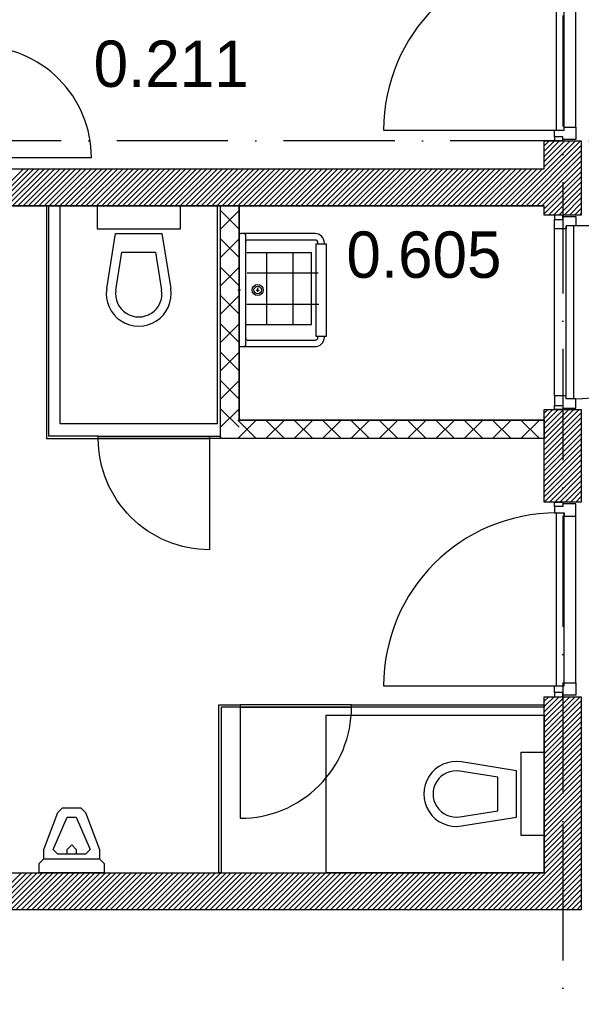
# Model space of a CAD drawing. Header units: millimetres. Extents: x -6587 to 112885, y 244 to 84344.
# Tile 15 of 47: x 30762 to 33793, y 44109 to 49423. Entities that reach past the tile are written whole.
import ezdxf

# ---------------------------------------------------------------- set-up
doc = ezdxf.new("R2010")
doc.units = ezdxf.units.MM
doc.header["$LTSCALE"] = 100
doc.linetypes.add('DASHDOT', pattern=[9, 6, -1.5, 0, -1.5])
for name, color, linetype in [('AL$7----_STRAMIEN', 1, 'DASHDOT'), ('ALXA7---_KALKZVUIL', 1, 'CONTINUOUS'), ('BOUW', 8, 'CONTINUOUS')]:
    doc.layers.add(name, color=color, linetype=linetype)
doc.styles.add('BURO-025', font='BUROFONT.shx', dxfattribs={"height": 250})

# ---------------------------------------------------------------- blocks, each defined once
blk = doc.blocks.new('*U47')
at = {"layer": 'ALXA7---_KALKZVUIL', "color": 0}
for p, q in [((31971.2, 48304.2), (31871.2, 48404.2)), ((31971.2, 48404.2), (31871.2, 48304.2)), ((31971.2, 48151.4), (31871.2, 48251.4)), ((31971.2, 48251.4), (31871.2, 48151.4)), ((31971.2, 47998.6), (31871.2, 48098.6)), ((31971.2, 48098.6), (31871.2, 47998.6)), ((31971.2, 47845.8), (31871.2, 47945.8)), ((31971.2, 47945.8), (31871.2, 47845.8)), ((31971.2, 47693), (31871.2, 47793)), ((31971.2, 47793), (31871.2, 47693)), ((31971.2, 47540.2), (31871.2, 47640.2)), ((31971.2, 47640.2), (31871.2, 47540.2)), ((31971.2, 47387.5), (31871.2, 47487.5)), ((31971.2, 47487.5), (31871.2, 47387.5)), ((31971.2, 47234.7), (31871.2, 47334.7)), ((31971.2, 47334.7), (31871.2, 47234.7)), ((32063.4, 47274.1), (31963.4, 47174.1)), ((31963.4, 47274.1), (32063.4, 47174.1)), ((32216.2, 47274.1), (32116.2, 47174.1)), ((32116.2, 47274.1), (32216.2, 47174.1)), ((32369, 47274.1), (32269, 47174.1)), ((32269, 47274.1), (32369, 47174.1)), ((32521.8, 47274.1), (32421.8, 47174.1)), ((32421.8, 47274.1), (32521.8, 47174.1)), ((32674.5, 47274.1), (32574.5, 47174.1)), ((32574.5, 47274.1), (32674.5, 47174.1)), ((32827.3, 47274.1), (32727.3, 47174.1)), ((32727.3, 47274.1), (32827.3, 47174.1)), ((32980.1, 47274.1), (32880.1, 47174.1)), ((32880.1, 47274.1), (32980.1, 47174.1)), ((33132.9, 47274.1), (33032.9, 47174.1)), ((33032.9, 47274.1), (33132.9, 47174.1)), ((33285.7, 47274.1), (33185.7, 47174.1)), ((33185.7, 47274.1), (33285.7, 47174.1)), ((33438.5, 47274.1), (33338.5, 47174.1)), ((33338.5, 47274.1), (33438.5, 47174.1)), ((33591.3, 47274.1), (33491.3, 47174.1)), ((33491.3, 47274.1), (33591.3, 47174.1))]:
    blk.add_line(p, q, dxfattribs=at)

msp = doc.modelspace()

# ---------------------------------------------------------------- linework, layer by layer
at = {"layer": 'AL$7----_STRAMIEN', "color": 1}
for p, q in [((33692.8, 55747), (33692.8, 6034.1)), ((93992.8, 48768.7), (4198.5, 48768.7))]:
    msp.add_line(p, q, dxfattribs=at)
at = {"layer": 'BOUW'}
for p, q in [((33410.9, 48418.9), (33760.9, 48768.9)), ((33439.2, 48418.9), (33789.2, 48768.9)), ((33467.5, 48418.9), (33792.8, 48744.3)), ((33592.8, 48768.9), (33792.8, 48768.9)), ((33592.8, 48618.9), (33592.8, 48768.9)), ((33592.8, 48629.1), (33732.6, 48768.9)), ((33592.8, 48657.4), (33704.3, 48768.9)), ((33592.8, 48685.7), (33676, 48768.9)), ((33592.8, 48714), (33647.8, 48768.9)), ((33592.8, 48742.2), (33619.5, 48768.9)), ((33792.8, 48768.9), (33792.8, 48368.6)), ((33495.8, 48418.9), (33792.8, 48716)), ((33524, 48418.9), (33792.8, 48687.7)), ((33552.3, 48418.9), (33792.8, 48659.4)), ((33580.6, 48418.9), (33792.8, 48631.1)), ((29292.8, 48618.9), (33592.8, 48618.9)), ((29292.8, 48618.9), (33592.8, 48618.9)), ((30582.5, 48418.9), (30782.5, 48618.9)), ((30610.8, 48418.9), (30810.8, 48618.9)), ((30639, 48418.9), (30839, 48618.9)), ((30667.3, 48418.9), (30867.3, 48618.9)), ((30695.6, 48418.9), (30895.6, 48618.9)), ((30723.9, 48418.9), (30923.9, 48618.9)), ((30752.2, 48418.9), (30952.2, 48618.9)), ((30780.5, 48418.9), (30980.5, 48618.9)), ((30808.7, 48418.9), (31008.7, 48618.9)), ((30837, 48418.9), (31037, 48618.9)), ((30865.3, 48418.9), (31065.3, 48618.9)), ((30893.6, 48418.9), (31093.6, 48618.9)), ((30921.9, 48418.9), (31121.9, 48618.9)), ((30950.2, 48418.9), (31150.2, 48618.9)), ((30978.5, 48418.9), (31178.5, 48618.9)), ((31006.7, 48418.9), (31206.7, 48618.9)), ((31035, 48418.9), (31235, 48618.9)), ((31063.3, 48418.9), (31263.3, 48618.9)), ((31091.6, 48418.9), (31291.6, 48618.9)), ((31119.9, 48418.9), (31319.9, 48618.9)), ((31148.2, 48418.9), (31348.2, 48618.9)), ((31176.4, 48418.9), (31376.4, 48618.9)), ((31204.7, 48418.9), (31404.7, 48618.9)), ((31233, 48418.9), (31433, 48618.9)), ((31261.3, 48418.9), (31461.3, 48618.9)), ((31289.6, 48418.9), (31489.6, 48618.9)), ((31317.9, 48418.9), (31517.9, 48618.9)), ((31346.1, 48418.9), (31546.1, 48618.9)), ((31374.4, 48418.9), (31574.4, 48618.9)), ((31402.7, 48418.9), (31602.7, 48618.9)), ((31431, 48418.9), (31631, 48618.9)), ((31459.3, 48418.9), (31659.3, 48618.9)), ((31487.6, 48418.9), (31687.6, 48618.9)), ((31515.9, 48418.9), (31715.9, 48618.9)), ((31544.1, 48418.9), (31744.1, 48618.9)), ((31572.4, 48418.9), (31772.4, 48618.9)), ((31600.7, 48418.9), (31800.7, 48618.9)), ((31629, 48418.9), (31829, 48618.9)), ((31657.3, 48418.9), (31857.3, 48618.9)), ((31685.6, 48418.9), (31885.6, 48618.9)), ((31713.8, 48418.9), (31913.8, 48618.9)), ((31742.1, 48418.9), (31942.1, 48618.9)), ((31770.4, 48418.9), (31970.4, 48618.9)), ((31798.7, 48418.9), (31998.7, 48618.9)), ((31827, 48418.9), (32027, 48618.9)), ((31855.3, 48418.9), (32055.3, 48618.9)), ((31883.5, 48418.9), (32083.5, 48618.9)), ((31911.8, 48418.9), (32111.8, 48618.9)), ((31940.1, 48418.9), (32140.1, 48618.9)), ((31968.4, 48418.9), (32168.4, 48618.9)), ((31996.7, 48418.9), (32196.7, 48618.9)), ((32025, 48418.9), (32225, 48618.9)), ((32053.3, 48418.9), (32253.3, 48618.9)), ((32081.5, 48418.9), (32281.5, 48618.9)), ((32109.8, 48418.9), (32309.8, 48618.9)), ((32138.1, 48418.9), (32338.1, 48618.9)), ((32166.4, 48418.9), (32366.4, 48618.9)), ((32194.7, 48418.9), (32394.7, 48618.9)), ((32223, 48418.9), (32423, 48618.9)), ((32251.2, 48418.9), (32451.2, 48618.9)), ((32279.5, 48418.9), (32479.5, 48618.9)), ((32307.8, 48418.9), (32507.8, 48618.9)), ((32336.1, 48418.9), (32536.1, 48618.9)), ((32364.4, 48418.9), (32564.4, 48618.9)), ((32392.7, 48418.9), (32592.7, 48618.9)), ((32421, 48418.9), (32621, 48618.9)), ((32449.2, 48418.9), (32649.2, 48618.9)), ((32477.5, 48418.9), (32677.5, 48618.9)), ((32505.8, 48418.9), (32705.8, 48618.9)), ((32534.1, 48418.9), (32734.1, 48618.9)), ((32562.4, 48418.9), (32762.4, 48618.9)), ((32590.7, 48418.9), (32790.7, 48618.9)), ((32618.9, 48418.9), (32818.9, 48618.9)), ((32647.2, 48418.9), (32847.2, 48618.9)), ((32675.5, 48418.9), (32875.5, 48618.9)), ((32703.8, 48418.9), (32903.8, 48618.9)), ((32732.1, 48418.9), (32932.1, 48618.9)), ((32760.4, 48418.9), (32960.4, 48618.9)), ((32788.6, 48418.9), (32988.6, 48618.9)), ((32816.9, 48418.9), (33016.9, 48618.9)), ((32845.2, 48418.9), (33045.2, 48618.9)), ((32873.5, 48418.9), (33073.5, 48618.9)), ((32901.8, 48418.9), (33101.8, 48618.9)), ((32930.1, 48418.9), (33130.1, 48618.9)), ((32958.4, 48418.9), (33158.4, 48618.9)), ((32986.6, 48418.9), (33186.6, 48618.9)), ((33014.9, 48418.9), (33214.9, 48618.9)), ((33043.2, 48418.9), (33243.2, 48618.9)), ((33071.5, 48418.9), (33271.5, 48618.9)), ((33099.8, 48418.9), (33299.8, 48618.9)), ((33128.1, 48418.9), (33328.1, 48618.9)), ((33156.3, 48418.9), (33356.3, 48618.9)), ((33184.6, 48418.9), (33384.6, 48618.9)), ((33212.9, 48418.9), (33412.9, 48618.9)), ((33241.2, 48418.9), (33441.2, 48618.9)), ((33269.5, 48418.9), (33469.5, 48618.9)), ((33297.8, 48418.9), (33497.8, 48618.9)), ((33326, 48418.9), (33526, 48618.9)), ((33354.3, 48418.9), (33554.3, 48618.9)), ((33382.6, 48418.9), (33582.6, 48618.9)), ((33592.8, 48402.8), (33792.8, 48602.8)), ((33592.8, 48374.6), (33792.8, 48574.6)), ((33615.2, 48368.6), (33792.8, 48546.3)), ((33643.5, 48368.6), (33792.8, 48518)), ((33671.8, 48368.6), (33792.8, 48489.7)), ((33592.8, 48418.9), (29292.8, 48418.9)), ((29292.8, 48418.9), (33592.8, 48418.9)), ((31829.8, 48418.9), (30979.8, 48418.9)), ((30979.8, 48418.9), (30979.8, 47242.9)), ((31629.8, 48418.9), (31179.8, 48418.9)), ((31179.8, 48418.9), (31179.8, 48293.9)), ((31629.8, 48293.9), (31629.8, 48418.9)), ((31829.8, 47242.9), (31829.8, 48418.9)), ((33592.8, 48368.6), (33592.8, 48418.9)), ((33700.1, 48368.6), (33792.8, 48461.4)), ((33728.3, 48368.6), (33792.8, 48433.1)), ((33792.8, 48368.6), (33592.8, 48368.6)), ((33648.8, 48368.6), (33648.8, 48345.6)), ((33692.8, 48368.6), (33648.8, 48368.6)), ((33692.8, 48345.6), (33692.8, 48368.6)), ((33756.6, 48368.6), (33792.8, 48404.8)), ((33784.9, 48368.6), (33792.8, 48376.6)), ((33648.8, 48345.6), (33692.8, 48345.6)), ((33648.8, 48293.6), (33648.8, 48345.6)), ((33692.8, 48360.6), (33762.8, 48360.6)), ((33692.8, 48345.6), (33692.8, 48360.6)), ((33762.8, 48360.6), (33762.8, 48310.6)), ((31179.8, 48293.9), (31629.8, 48293.9)), ((31232.1, 47971.7), (31279.8, 48268.9)), ((31279.8, 48268.9), (31529.8, 48268.9)), ((31529.8, 48268.9), (31577.6, 47971.7)), ((33648.8, 47393.6), (33648.8, 48293.6)), ((33711.8, 48293.6), (33648.8, 48293.6)), ((33711.8, 47376.6), (33711.8, 48310.6)), ((33711.8, 48310.6), (33711.8, 48293.6)), ((33762.8, 48310.6), (33711.8, 48310.6)), ((34685.8, 48310.6), (33751.8, 48310.6)), ((33751.8, 47376.6), (33751.8, 48310.6)), ((32371.4, 48213.9), (32371.4, 48218.9)), ((32406.4, 48213.9), (32406.4, 48218.9)), ((31281.4, 47963.7), (31314.4, 48168.9)), ((31314.4, 48168.9), (31495.3, 48168.9)), ((31495.3, 48168.9), (31528.3, 47963.7)), ((32337.2, 48165.4), (31987.2, 48165.4)), ((32095.7, 47777.4), (32095.7, 48165.4)), ((32238.4, 47777.4), (32238.4, 48165.4)), ((32337.2, 47777.4), (32337.2, 48165.4)), ((31990.4, 48056.8), (32372.9, 48056.8)), ((31579.8, 48018.9), (31579.8, 48018.9)), ((31953.6, 47963.9), (31939.1, 47963.9)), ((32038.4, 47963.9), (32054.3, 47963.9)), ((32046.4, 47973.5), (32046.4, 47955)), ((31987.2, 47887.6), (32376.1, 47887.6)), ((31454.8, 47843.9), (31454.8, 47843.9)), ((31985.5, 47777.4), (32337.2, 47777.4)), ((32371.4, 47708.9), (32371.4, 47713.9)), ((32406.4, 47708.9), (32406.4, 47713.9)), ((33592.8, 47130), (33781.4, 47318.6)), ((33592.8, 47158.3), (33753.1, 47318.6)), ((33592.8, 47186.6), (33724.9, 47318.6)), ((33592.8, 47214.9), (33696.6, 47318.6)), ((33592.8, 47243.2), (33668.3, 47318.6)), ((33592.8, 47271.5), (33640, 47318.6)), ((33592.8, 47299.7), (33611.7, 47318.6)), ((33592.8, 47101.8), (33792.8, 47301.8)), ((33592.8, 47073.5), (33792.8, 47273.5)), ((30979.8, 47242.9), (31829.8, 47242.9)), ((33592.8, 47045.2), (33792.8, 47245.2)), ((33592.8, 47016.9), (33792.8, 47216.9)), ((33592.8, 46988.6), (33792.8, 47188.6)), ((33592.8, 46960.3), (33792.8, 47160.3)), ((33592.8, 46932.1), (33792.8, 47132.1)), ((33592.8, 46903.8), (33792.8, 47103.8)), ((33592.8, 46875.5), (33792.8, 47075.5)), ((33592.8, 46847.2), (33792.8, 47047.2)), ((33592.8, 46818.9), (33792.8, 47018.9)), ((33621.1, 46818.9), (33792.8, 46990.6)), ((33649.4, 46818.9), (33792.8, 46962.3)), ((33677.7, 46818.9), (33792.8, 46934.1)), ((33705.9, 46818.9), (33792.8, 46905.8)), ((33734.2, 46818.9), (33792.8, 46877.5)), ((33762.5, 46818.9), (33792.8, 46849.2)), ((33790.8, 46818.9), (33792.8, 46820.9)), ((33592.8, 44818.9), (33592.8, 45768.9)), ((33592.8, 45768.9), (33792.8, 45768.9)), ((33592.8, 45574.4), (33787.3, 45768.9)), ((33592.8, 45602.7), (33759, 45768.9)), ((33592.8, 45631), (33730.7, 45768.9)), ((33592.8, 45659.3), (33702.5, 45768.9)), ((33592.8, 45687.5), (33674.2, 45768.9)), ((33592.8, 45715.8), (33645.9, 45768.9)), ((33592.8, 45744.1), (33617.6, 45768.9)), ((33792.8, 45768.9), (33792.8, 44618.9)), ((33592.8, 45546.1), (33792.8, 45746.1)), ((33592.8, 45517.8), (33792.8, 45717.8)), ((33592.8, 45489.6), (33792.8, 45689.6)), ((33592.8, 45461.3), (33792.8, 45661.3)), ((33592.8, 45433), (33792.8, 45633)), ((33592.8, 45404.7), (33792.8, 45604.7)), ((33592.8, 45376.4), (33792.8, 45576.4)), ((33592.8, 45348.1), (33792.8, 45548.1)), ((33592.8, 45319.8), (33792.8, 45519.8)), ((33592.8, 45291.6), (33792.8, 45491.6)), ((33592.8, 45263.3), (33792.8, 45463.3)), ((33192.8, 45418.9), (33192.8, 45418.9)), ((33592.8, 45235), (33792.8, 45435)), ((33592.8, 45206.7), (33792.8, 45406.7)), ((33342.8, 45334.3), (33137.7, 45367.3)), ((33592.8, 45178.4), (33792.8, 45378.4)), ((33592.8, 45150.1), (33792.8, 45350.1)), ((33017.8, 45293.9), (33017.8, 45293.9)), ((33342.8, 45153.5), (33342.8, 45334.3)), ((33592.8, 45121.9), (33792.8, 45321.9)), ((33592.8, 45093.6), (33792.8, 45293.6)), ((33592.8, 45065.3), (33792.8, 45265.3)), ((33592.8, 45037), (33792.8, 45237)), ((33592.8, 45008.7), (33792.8, 45208.7)), ((33592.8, 44980.4), (33792.8, 45180.4)), ((30892.8, 44943.9), (30967.8, 45143.9)), ((30967.8, 45143.9), (30992.8, 45168.9)), ((30967.8, 45143.9), (30967.8, 45143.9)), ((30992.8, 45168.9), (31092.8, 45168.9)), ((31092.8, 45168.9), (31117.8, 45143.9)), ((31092.8, 45168.9), (31092.8, 45168.9)), ((31117.8, 45143.9), (31192.8, 44943.9)), ((33137.7, 45120.5), (33342.8, 45153.5)), ((33592.8, 44952.2), (33792.8, 45152.2)), ((33592.8, 44923.9), (33792.8, 45123.9)), ((30942.8, 44943.9), (31017.8, 45118.9)), ((31017.8, 45118.9), (31067.8, 45118.9)), ((31067.8, 45118.9), (31142.8, 44943.9)), ((33592.8, 44895.6), (33792.8, 45095.6)), ((33692.8, 45082), (33692.8, 44376.2)), ((33592.8, 44867.3), (33792.8, 45067.3)), ((33592.8, 44839), (33792.8, 45039)), ((31017.8, 44943.9), (31042.8, 44968.9)), ((31042.8, 44968.9), (31067.8, 44943.9)), ((33401, 44618.9), (33792.8, 45010.7)), ((33429.3, 44618.9), (33792.8, 44982.4)), ((30892.8, 44893.9), (30892.8, 44943.9)), ((30942.8, 44943.9), (30942.8, 44943.9)), ((30967.8, 44918.9), (30942.8, 44943.9)), ((31117.8, 44918.9), (30967.8, 44918.9)), ((31017.8, 44918.9), (31017.8, 44943.9)), ((31067.8, 44943.9), (31067.8, 44918.9)), ((31142.8, 44943.9), (31117.8, 44918.9)), ((31192.8, 44943.9), (31192.8, 44893.9)), ((33457.6, 44618.9), (33792.8, 44954.2)), ((33485.8, 44618.9), (33792.8, 44925.9)), ((30867.8, 44868.9), (30892.8, 44893.9)), ((30867.8, 44818.9), (30867.8, 44868.9)), ((30892.8, 44893.9), (31192.8, 44893.9)), ((30892.8, 44893.9), (30892.8, 44893.9)), ((31192.8, 44893.9), (31217.8, 44868.9)), ((31217.8, 44868.9), (31217.8, 44818.9)), ((33514.1, 44618.9), (33792.8, 44897.6)), ((33542.4, 44618.9), (33792.8, 44869.3)), ((29292.8, 44818.9), (31092.8, 44818.9)), ((30572.6, 44618.9), (30772.6, 44818.9)), ((30600.9, 44618.9), (30800.9, 44818.9)), ((30629.1, 44618.9), (30829.1, 44818.9)), ((30657.4, 44618.9), (30857.4, 44818.9)), ((30685.7, 44618.9), (30885.7, 44818.9)), ((30714, 44618.9), (30914, 44818.9)), ((30742.3, 44618.9), (30942.3, 44818.9)), ((30770.6, 44618.9), (30970.6, 44818.9)), ((30798.8, 44618.9), (30998.8, 44818.9)), ((30827.1, 44618.9), (31027.1, 44818.9)), ((30855.4, 44618.9), (31055.4, 44818.9)), ((31217.8, 44818.9), (30867.8, 44818.9)), ((30883.7, 44618.9), (31083.7, 44818.9)), ((30912, 44618.9), (31112, 44818.9)), ((30940.3, 44618.9), (31140.3, 44818.9)), ((30968.5, 44618.9), (31168.5, 44818.9)), ((30996.8, 44618.9), (31196.8, 44818.9)), ((31025.1, 44618.9), (31225.1, 44818.9)), ((31053.4, 44618.9), (31253.4, 44818.9)), ((31081.7, 44618.9), (31281.7, 44818.9)), ((31092.8, 44818.9), (33592.8, 44818.9)), ((31110, 44618.9), (31310, 44818.9)), ((31138.3, 44618.9), (31338.3, 44818.9)), ((31166.5, 44618.9), (31366.5, 44818.9)), ((31194.8, 44618.9), (31394.8, 44818.9)), ((31223.1, 44618.9), (31423.1, 44818.9)), ((31251.4, 44618.9), (31451.4, 44818.9)), ((31279.7, 44618.9), (31479.7, 44818.9)), ((31308, 44618.9), (31508, 44818.9)), ((31336.2, 44618.9), (31536.2, 44818.9)), ((31364.5, 44618.9), (31564.5, 44818.9)), ((31392.8, 44618.9), (31592.8, 44818.9)), ((31421.1, 44618.9), (31621.1, 44818.9)), ((31449.4, 44618.9), (31649.4, 44818.9)), ((31477.7, 44618.9), (31677.7, 44818.9)), ((31505.9, 44618.9), (31705.9, 44818.9)), ((31534.2, 44618.9), (31734.2, 44818.9)), ((31562.5, 44618.9), (31762.5, 44818.9)), ((31590.8, 44618.9), (31790.8, 44818.9)), ((31619.1, 44618.9), (31819.1, 44818.9)), ((31647.4, 44618.9), (31847.4, 44818.9)), ((31675.7, 44618.9), (31875.7, 44818.9)), ((31703.9, 44618.9), (31903.9, 44818.9)), ((31732.2, 44618.9), (31932.2, 44818.9)), ((31760.5, 44618.9), (31960.5, 44818.9)), ((31788.8, 44618.9), (31988.8, 44818.9)), ((31817.1, 44618.9), (32017.1, 44818.9)), ((31845.4, 44618.9), (32045.4, 44818.9)), ((31873.6, 44618.9), (32073.6, 44818.9)), ((31901.9, 44618.9), (32101.9, 44818.9)), ((31930.2, 44618.9), (32130.2, 44818.9)), ((31958.5, 44618.9), (32158.5, 44818.9)), ((31986.8, 44618.9), (32186.8, 44818.9)), ((32015.1, 44618.9), (32215.1, 44818.9)), ((32043.3, 44618.9), (32243.3, 44818.9)), ((32071.6, 44618.9), (32271.6, 44818.9)), ((32099.9, 44618.9), (32299.9, 44818.9)), ((32128.2, 44618.9), (32328.2, 44818.9)), ((32156.5, 44618.9), (32356.5, 44818.9)), ((32184.8, 44618.9), (32384.8, 44818.9)), ((32213.1, 44618.9), (32413.1, 44818.9)), ((32241.3, 44618.9), (32441.3, 44818.9)), ((32269.6, 44618.9), (32469.6, 44818.9)), ((32297.9, 44618.9), (32497.9, 44818.9)), ((32326.2, 44618.9), (32526.2, 44818.9)), ((32354.5, 44618.9), (32554.5, 44818.9)), ((32382.8, 44618.9), (32582.8, 44818.9)), ((32411, 44618.9), (32611, 44818.9)), ((32439.3, 44618.9), (32639.3, 44818.9)), ((32467.6, 44618.9), (32667.6, 44818.9)), ((32495.9, 44618.9), (32695.9, 44818.9)), ((32524.2, 44618.9), (32724.2, 44818.9)), ((32552.5, 44618.9), (32752.5, 44818.9)), ((32580.7, 44618.9), (32780.7, 44818.9)), ((32609, 44618.9), (32809, 44818.9)), ((32637.3, 44618.9), (32837.3, 44818.9)), ((32665.6, 44618.9), (32865.6, 44818.9)), ((32693.9, 44618.9), (32893.9, 44818.9)), ((32722.2, 44618.9), (32922.2, 44818.9)), ((32750.5, 44618.9), (32950.5, 44818.9)), ((32778.7, 44618.9), (32978.7, 44818.9)), ((32807, 44618.9), (33007, 44818.9)), ((32835.3, 44618.9), (33035.3, 44818.9)), ((32863.6, 44618.9), (33063.6, 44818.9)), ((32891.9, 44618.9), (33091.9, 44818.9)), ((32920.2, 44618.9), (33120.2, 44818.9)), ((32948.4, 44618.9), (33148.4, 44818.9)), ((32976.7, 44618.9), (33176.7, 44818.9)), ((33005, 44618.9), (33205, 44818.9)), ((33033.3, 44618.9), (33233.3, 44818.9)), ((33061.6, 44618.9), (33261.6, 44818.9)), ((33089.9, 44618.9), (33289.9, 44818.9)), ((33118.2, 44618.9), (33318.2, 44818.9)), ((33146.4, 44618.9), (33346.4, 44818.9)), ((33174.7, 44618.9), (33374.7, 44818.9)), ((33203, 44618.9), (33403, 44818.9)), ((33231.3, 44618.9), (33431.3, 44818.9)), ((33259.6, 44618.9), (33459.6, 44818.9)), ((33287.9, 44618.9), (33487.9, 44818.9)), ((33316.1, 44618.9), (33516.1, 44818.9)), ((33344.4, 44618.9), (33544.4, 44818.9)), ((33372.7, 44618.9), (33572.7, 44818.9)), ((33570.7, 44618.9), (33792.8, 44841)), ((33599, 44618.9), (33792.8, 44812.7)), ((33627.3, 44618.9), (33792.8, 44784.5)), ((33655.6, 44618.9), (33792.8, 44756.2)), ((33683.8, 44618.9), (33792.8, 44727.9)), ((33712.1, 44618.9), (33792.8, 44699.6)), ((33740.4, 44618.9), (33792.8, 44671.3)), ((31092.8, 44618.9), (28902.8, 44618.9)), ((33792.8, 44618.9), (31092.8, 44618.9)), ((33768.7, 44618.9), (33792.8, 44643))]:
    msp.add_line(p, q, dxfattribs=at)
for points in [[(33659.8, 48826.9), (33659.8, 49760.9)], [(33699.8, 48826.9), (33699.8, 49760.9)], [(33762.8, 48843.9), (33762.8, 49743.9)], [(33648.8, 48791.9), (33648.8, 48826.9), (33699.8, 48826.9), (33699.8, 48843.9), (33762.8, 48843.9), (33762.8, 48776.9), (33692.8, 48776.9), (33692.8, 48791.9), (33648.8, 48791.9)], [(32725.8, 48826.9), (33659.8, 48826.9)], [(33648.8, 48791.9), (33648.8, 48768.9), (33692.8, 48768.9), (33692.8, 48791.9)], [(31946.3, 48418.9), (31946.3, 48418.9)], [(33762.8, 47326.6), (33762.8, 47376.6), (33711.8, 47376.6), (33711.8, 47393.6), (33648.8, 47393.6), (33648.8, 47341.6), (33692.8, 47341.6), (33692.8, 47326.6), (33762.8, 47326.6)], [(33692.8, 47341.6), (33692.8, 47318.6), (33648.8, 47318.6), (33648.8, 47341.6)], [(33648.8, 46795.9), (33648.8, 46818.9), (33692.8, 46818.9), (33692.8, 46795.9)], [(33648.8, 46795.9), (33648.8, 46760.9), (33699.8, 46760.9), (33699.8, 46743.9), (33762.8, 46743.9), (33762.8, 46810.9), (33692.8, 46810.9), (33692.8, 46795.9), (33648.8, 46795.9)], [(33659.8, 45826.9), (33659.8, 46760.9)], [(33699.8, 45826.9), (33699.8, 46760.9)], [(33762.8, 45843.9), (33762.8, 46743.9)], [(32725.8, 45826.9), (33659.8, 45826.9)], [(33648.8, 45791.9), (33648.8, 45826.9), (33699.8, 45826.9), (33699.8, 45843.9), (33762.8, 45843.9), (33762.8, 45776.9), (33692.8, 45776.9), (33692.8, 45791.9), (33648.8, 45791.9)], [(33648.8, 45791.9), (33648.8, 45768.9), (33692.8, 45768.9), (33692.8, 45791.9)], [(33592.8, 45018.9), (33467.8, 45018.9), (33467.8, 45468.9), (33592.8, 45468.9), (33592.8, 45018.9)]]:
    msp.add_lwpolyline(points, dxfattribs=at)
for points in [[(30549.3, 49278.9), (30549.3, 48678.9), (31149.3, 48678.9, 0.414214)], [(31186.3, 47162.4), (31786.3, 47162.4), (31786.3, 46562.4, -0.414214)], [(32552.8, 45712.4), (31952.8, 45712.4), (31952.8, 45112.4, 0.414214)], [(33145.6, 45071.1), (33442.8, 45118.9), (33442.8, 45368.9), (33145.6, 45416.7, 1.173599)]]:
    msp.add_lwpolyline(points, format="xyb", close=True, dxfattribs=at)
for points in [[(30906.8, 48418.9), (30906.8, 47162.4), (31186.3, 47162.4), (31186.3, 47175.4), (30919.8, 47175.4), (30919.8, 48418.9)], [(31946.3, 48418.9), (31946.3, 47262.4), (33592.8, 47262.4), (33592.8, 47162.4), (31846.3, 47162.4), (31846.3, 48418.9)], [(31946.3, 48418.9), (31946.3, 47262.4), (33592.8, 47262.4), (33592.8, 47162.4), (31846.3, 47162.4), (31846.3, 48418.9)], [(33592.8, 47262.4), (33592.8, 47262.4), (31946.3, 47262.4), (31946.3, 48418.9), (31946.3, 47262.4)], [(32416.4, 47713.9), (32361.4, 47713.9), (32361.4, 48213.9), (32416.4, 48213.9)], [(33792.8, 47318.6), (33792.8, 46818.9), (33592.8, 46818.9), (33592.8, 47318.6)], [(31186.3, 47175.4), (31786.3, 47175.4), (31786.3, 47162.4), (31186.3, 47162.4)], [(31846.3, 47162.4), (31786.3, 47162.4), (31786.3, 47175.4), (31846.3, 47175.4)], [(31952.8, 45712.4), (31849.3, 45712.4), (31849.3, 44818.9), (31836.3, 44818.9), (31836.3, 45725.4), (31952.8, 45725.4)], [(32552.8, 45725.4), (31952.8, 45725.4), (31952.8, 45712.4), (32552.8, 45712.4)], [(33592.8, 45712.4), (32552.8, 45712.4), (32552.8, 45725.4), (33592.8, 45725.4)], [(33592.8, 45668.9), (33592.8, 44818.9), (32416.8, 44818.9), (32416.8, 45668.9)]]:
    msp.add_lwpolyline(points, close=True, dxfattribs=at)
for points in [[(32406.4, 48218.9, 0.414214), (32356.4, 48268.9), (31956.4, 48268.9, 0.414214), (31946.4, 48258.9), (31946.4, 47668.9, 0.414214), (31956.4, 47658.9), (32356.4, 47658.9, 0.414214), (32406.4, 47708.9)], [(31971.4, 48268.9, -0.414214), (31981.4, 48258.9), (31981.4, 47668.9, -0.414214), (31971.4, 47658.9)], [(32371.4, 48218.9, 0.414214), (32356.4, 48233.9), (31991.4, 48233.9, 0.414214), (31981.4, 48223.9)], [(31981.4, 47703.9, 0.414214), (31991.4, 47693.9), (32356.4, 47693.9, 0.414214), (32371.4, 47708.9)]]:
    msp.add_lwpolyline(points, format="xyb", dxfattribs=at)
for radius in [30, 20]:
    msp.add_circle((32046.4, 47963.9), radius, dxfattribs=at)
for centre, radius, start, end in [((33659.8, 48826.9), 934, 90, 180), ((33751.8, 48310.6), 934, 270, 0), ((31404.8, 47943.9), 175, 170.8673, 9.1327), ((31404.8, 47943.9), 125, 170.8673, 9.1327), ((33659.8, 45826.9), 934, 90, 180), ((33117.8, 45243.9), 125, 80.8673, 279.1327)]:
    msp.add_arc(centre, radius, start, end, dxfattribs=at)

# ---------------------------------------------------------------- block references
msp.add_blockref('*U47', (-24.8, -11.7), dxfattribs=at)

# ---------------------------------------------------------------- texts
at = {"layer": 'BOUW', "style": 'BURO-025'}
for s, p in [('0.211', (31161.3, 49060.6)), ('0.605', (32525.4, 48030.1))]:
    msp.add_text(s, height=250, dxfattribs=at).set_placement(p)

doc.saveas('drawing.dxf')
